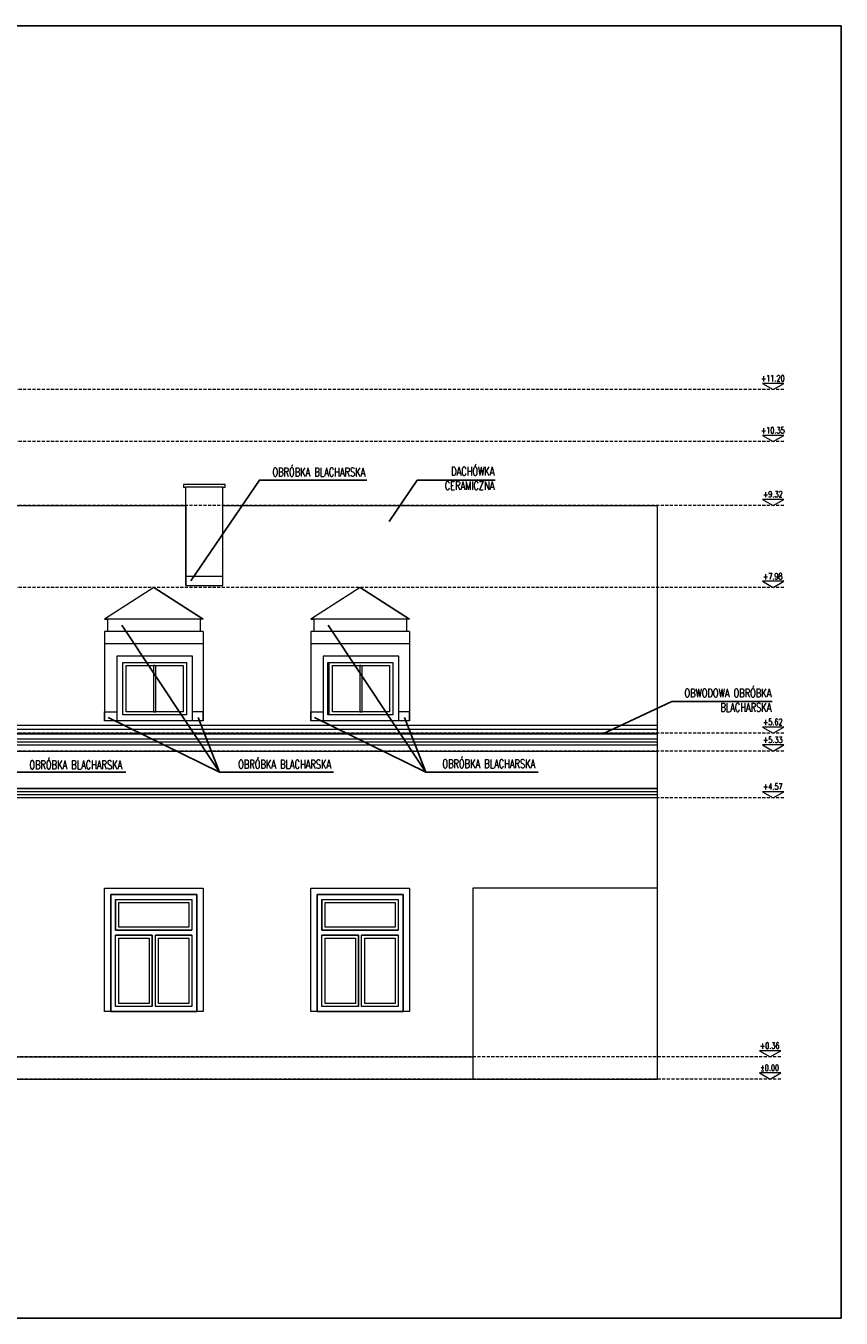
# Model space of a CAD drawing. Header units: millimetres. Extents: x 7740 to 32518, y 10334 to 16936.
# Tile 13 of 16: x 31194 to 32518, y 11204 to 13304. Entities that reach past the tile are written whole.
import ezdxf
from ezdxf.enums import TextEntityAlignment as Align

# ---------------------------------------------------------------- set-up
doc = ezdxf.new("R2010")
doc.units = ezdxf.units.MM
doc.linetypes.add('HIDDEN', pattern=[0.375, 0.25, -0.125])
doc.layers.get('0').update_dxf_attribs({"color": 9})
for name, color, linetype, lineweight in [('!MODUS_OPIS', 9, 'Continuous', 13), ('Opis', 9, 'Continuous', 25), ('Widok', 9, 'Continuous', 15)]:
    doc.layers.add(name, color=color, linetype=linetype, lineweight=lineweight)
doc.styles.add('TXT', font='simplex.shx', dxfattribs={"width": 0.8})

msp = doc.modelspace()

# ---------------------------------------------------------------- linework, layer by layer
at = {"layer": '!MODUS_OPIS', "linetype": 'HIDDEN', "ltscale": 20}
for points in [[(32425.1, 12712.4), (29647.7, 12712.4)], [(32425.1, 12627.9), (29648.5, 12627.9)], [(32425.1, 12524.1), (29647.7, 12524.1)], [(32425.1, 12390.9), (29647.7, 12390.9)], [(32425.1, 12154.1), (29647.7, 12154.1)], [(32425.1, 12125.1), (29647.7, 12125.1)], [(32425.1, 12049.1), (29647.7, 12049.1)], [(32420.1, 11628.1), (29647.7, 11628.1)], [(32420.1, 11592.1), (29647.7, 11592.1)]]:
    msp.add_lwpolyline(points, dxfattribs=at)
at = {"layer": '!MODUS_OPIS'}
for points in [[(32407.8, 12712.4), (32425.1, 12722.4), (32390.5, 12722.4)], [(32407.8, 12627.9), (32425.1, 12637.9), (32390.5, 12637.9)], [(32407.8, 12524.1), (32425.1, 12534.1), (32390.5, 12534.1)], [(32407.8, 12390.9), (32425.1, 12400.9), (32390.5, 12400.9)], [(32407.8, 12154.1), (32425.1, 12164.1), (32390.5, 12164.1)], [(32407.8, 12125.1), (32425.1, 12135.1), (32390.5, 12135.1)], [(32407.8, 12049.1), (32425.1, 12059.1), (32390.5, 12059.1)], [(32402.8, 11628.1), (32420.1, 11638.1), (32385.5, 11638.1)], [(32402.8, 11592.1), (32420.1, 11602.1), (32385.5, 11602.1)]]:
    msp.add_lwpolyline(points, close=True, dxfattribs=at)
msp.add_lwpolyline([(32518.1, 11203.6), (29548.1, 11203.6), (29548.1, 13303.6), (32518.1, 13303.6), (32518.1, 11203.6), (29548.1, 11203.6)])
at = {"layer": 'Opis', "ltscale": 0.7}
for points in [[(31462.4, 12401.7), (31573.5, 12565.3), (31748, 12565.3)], [(31784.3, 12497.9), (31829.9, 12565.4), (31956.5, 12565.4)], [(31508.8, 12090.7), (31350, 12329.7)], [(31843.8, 12090.7), (31685, 12329.7)], [(32131.4, 12153.1), (32243.3, 12205.7), (32406.2, 12205.7)], [(31139.3, 12179.8), (31173.8, 12090.7), (31356.5, 12090.7)], [(31508.8, 12090.7), (31328, 12179.5)], [(31474.3, 12179.8), (31508.8, 12090.7), (31693.6, 12090.7)], [(31843.8, 12090.7), (31663, 12179.5)], [(31809.3, 12179.8), (31843.8, 12090.7), (32026, 12090.7)]]:
    msp.add_lwpolyline(points, dxfattribs=at)
at = {"layer": 'Widok'}
for points in [[(31514.1, 12554.1), (31518.1, 12554.1), (31518.1, 12558.1), (31454.1, 12558.1), (31450.1, 12558.1), (31450.1, 12554.1), (31454.1, 12554.1), (31454.1, 12554.1)], [(31454.1, 12394.1), (31454.1, 12554.1)], [(31454.1, 12524.1), (31454.1, 12394.1), (31514.1, 12394.1), (31514.1, 12554.1), (31454.1, 12554.1)], [(31514.1, 12394.1), (31514.1, 12554.1)], [(30867.6, 12524.1), (31454.1, 12524.1)], [(31514.1, 12524.1), (32220.1, 12524.1)], [(32220.1, 11592.1), (32220.1, 12524.1)], [(31402.3, 12390.9), (31402.3, 12390.9), (31482.3, 12339.6), (31402.3, 12390.9), (31322.3, 12339.6)], [(31454.1, 12394.1), (31454.1, 12409.1), (31514.1, 12409.1)], [(31737.3, 12390.9), (31737.3, 12390.9), (31817.3, 12339.6), (31737.3, 12390.9), (31657.3, 12339.6)], [(31394.6, 12339.6), (31322.3, 12339.6)], [(31322.3, 12339.6), (31326.8, 12339.6), (31326.8, 12319.6)], [(31482.3, 12339.6), (31392.1, 12339.6)], [(31482.3, 12339.6), (31477.3, 12339.6), (31477.3, 12319.6)], [(31729.6, 12339.6), (31657.3, 12339.6)], [(31657.3, 12339.6), (31661.8, 12339.6), (31661.8, 12319.6)], [(31817.3, 12339.6), (31727.1, 12339.6)], [(31817.3, 12339.6), (31812.3, 12339.6), (31812.3, 12319.6)], [(31394.6, 12319.6), (31321.8, 12319.6)], [(31322.1, 12319.6), (31322.1, 12233.8)], [(31482.3, 12319.6), (31392.1, 12319.6)], [(31482.3, 12319.6), (31482.3, 12233.8)], [(31729.6, 12319.6), (31656.8, 12319.6)], [(31657.1, 12319.6), (31657.1, 12233.8)], [(31817.3, 12319.6), (31727.1, 12319.6)], [(31817.3, 12319.6), (31817.3, 12233.8)], [(31394.6, 12299.6), (31321.8, 12299.6)], [(31482.3, 12299.6), (31392.1, 12299.6)], [(31729.6, 12299.6), (31656.8, 12299.6)], [(31817.3, 12299.6), (31727.1, 12299.6)], [(31394.7, 12279.1), (31342, 12279.1), (31342, 12233.8)], [(31352, 12233.8), (31352, 12269.1), (31394.7, 12269.1)], [(31352, 12233.8), (31352, 12269.1), (31455, 12269.1), (31455, 12233.8)], [(31357, 12233.8), (31357, 12264.1), (31450, 12264.1), (31450, 12233.8)], [(31392.1, 12269.1), (31452.4, 12269.1)], [(31465, 12233.8), (31465, 12279.1), (31394.7, 12279.1)], [(31403.5, 12264.1), (31401.5, 12264.1), (31401.5, 12233.8)], [(31405.5, 12233.8), (31405.5, 12264.1)], [(31455, 12269.1), (31455, 12233.8)], [(31729.7, 12279.1), (31677, 12279.1), (31677, 12233.8)], [(31684.4, 12233.8), (31684.4, 12269.1), (31727.1, 12269.1)], [(31687, 12233.8), (31687, 12269.1), (31790, 12269.1), (31790, 12233.8)], [(31692, 12233.8), (31692, 12264.1), (31785, 12264.1), (31785, 12233.8)], [(31800, 12233.8), (31800, 12279.1), (31729.7, 12279.1)], [(31729.7, 12269.1), (31790, 12269.1)], [(31738.5, 12264.1), (31736.5, 12264.1), (31736.5, 12233.8)], [(31740.5, 12233.8), (31740.5, 12264.1)], [(31790, 12269.1), (31790, 12233.8)], [(31322.1, 12233.8), (31322.1, 12174.1)], [(31342, 12233.8), (31342, 12174.1)], [(31352, 12184.1), (31352, 12233.8)], [(31455, 12233.8), (31455, 12184.1), (31352, 12184.1), (31352, 12233.8)], [(31450, 12233.8), (31450, 12189.1), (31357, 12189.1), (31357, 12233.8)], [(31401.5, 12233.8), (31401.5, 12189.1), (31405.5, 12189.1), (31405.5, 12233.8)], [(31455, 12233.8), (31455, 12184.1)], [(31465, 12174.1), (31465, 12233.8)], [(31482.3, 12233.8), (31482.3, 12174.1)], [(31657.1, 12233.8), (31657.1, 12174.1)], [(31677, 12233.8), (31677, 12174.1)], [(31684.4, 12184.1), (31684.4, 12233.8)], [(31790, 12233.8), (31790, 12184.1), (31687, 12184.1), (31687, 12233.8)], [(31785, 12233.8), (31785, 12189.1), (31692, 12189.1), (31692, 12233.8)], [(31736.5, 12233.8), (31736.5, 12189.1), (31740.5, 12189.1), (31740.5, 12233.8)], [(31790, 12233.8), (31790, 12184.1)], [(31800, 12174.1), (31800, 12233.8)], [(31817.3, 12233.8), (31817.3, 12174.1)], [(31322.1, 12174.1), (31322.1, 12189.1), (31342, 12189.1)], [(31455, 12184.1), (31352, 12184.1)], [(31482.3, 12174.1), (31482.3, 12189.1), (31465, 12189.1)], [(31657.1, 12174.1), (31657.1, 12189.1), (31677, 12189.1)], [(31787.4, 12184.1), (31684.4, 12184.1)], [(31817.3, 12174.1), (31817.3, 12189.1), (31800, 12189.1)], [(29898.4, 12167.3), (32220.1, 12167.3)], [(29904.9, 12160.8), (32220.1, 12160.8)], [(31482.3, 12174.1), (31322.1, 12174.1)], [(31817.3, 12174.1), (31657.1, 12174.1)], [(29753.1, 12154.1), (29753.1, 12154.1), (32220.1, 12154.1)], [(29753.1, 12153.1), (29753.1, 12153.1), (32220.1, 12153.1)], [(30821.9, 12145.1), (32220.1, 12145.1)], [(30821.9, 12140.1), (32220.1, 12140.1)], [(30807.1, 12125.1), (32220.1, 12125.1)], [(30816.9, 12135.1), (32220.1, 12135.1)], [(32220.1, 12064.1), (29913.1, 12064.1)], [(29913.1, 12064.1), (32220.1, 12064.1)], [(32220.1, 12059.1), (29913.1, 12059.1)], [(32220.1, 12054.1), (29913.1, 12054.1)], [(32220.1, 12049.1), (29753.1, 12049.1)], [(31332.1, 11702.1), (31472.1, 11702.1), (31472.1, 11892.1), (31332.1, 11892.1)], [(31332.1, 11892.1), (31332.1, 11702.1)], [(31667.1, 11702.1), (31807.1, 11702.1), (31807.1, 11892.1), (31667.1, 11892.1)], [(31667.1, 11892.1), (31667.1, 11702.1)], [(32220.1, 11592.1), (32220.1, 11902.1), (31920.1, 11902.1)], [(31920.1, 11902.1), (31920.1, 11592.1)], [(31340.1, 11834.1), (31340.1, 11884.1), (31464.1, 11884.1), (31464.1, 11834.1)], [(31340.1, 11884.1), (31340.1, 11834.1), (31464.1, 11834.1)], [(31675.1, 11834.1), (31675.1, 11884.1), (31799.1, 11884.1), (31799.1, 11834.1)], [(31675.1, 11884.1), (31675.1, 11834.1), (31799.1, 11834.1)], [(31399.6, 11710.1), (31340.1, 11710.1), (31340.1, 11826.1)], [(31399.6, 11826.1), (31340.1, 11826.1)], [(31399.6, 11710.1), (31399.6, 11826.1)], [(31464.1, 11826.1), (31464.1, 11710.1), (31404.6, 11710.1)], [(31464.1, 11826.1), (31404.6, 11826.1)], [(31404.6, 11710.1), (31404.6, 11826.1)], [(31734.6, 11710.1), (31675.1, 11710.1), (31675.1, 11826.1)], [(31734.6, 11826.1), (31675.1, 11826.1)], [(31734.6, 11710.1), (31734.6, 11826.1)], [(31799.1, 11826.1), (31799.1, 11710.1), (31739.6, 11710.1)], [(31799.1, 11826.1), (31739.6, 11826.1)], [(31739.6, 11710.1), (31739.6, 11826.1)], [(30337.1, 11628.1), (31920.1, 11628.1)], [(29753.1, 11592.1), (32220.1, 11592.1)]]:
    msp.add_lwpolyline(points, dxfattribs=at)
for points in [[(31322.1, 11902.1), (31482.1, 11902.1), (31482.1, 11702.1), (31322.1, 11702.1)], [(31332.1, 11892.1), (31472.1, 11892.1), (31472.1, 11702.1), (31332.1, 11702.1)], [(31657.1, 11902.1), (31817.1, 11902.1), (31817.1, 11702.1), (31657.1, 11702.1)], [(31667.1, 11892.1), (31807.1, 11892.1), (31807.1, 11702.1), (31667.1, 11702.1)], [(31340.1, 11884.1), (31464.1, 11884.1), (31464.1, 11834.1), (31340.1, 11834.1)], [(31345.1, 11879.1), (31459.1, 11879.1), (31459.1, 11839.1), (31345.1, 11839.1)], [(31675.1, 11884.1), (31799.1, 11884.1), (31799.1, 11834.1), (31675.1, 11834.1)], [(31680.1, 11879.1), (31794.1, 11879.1), (31794.1, 11839.1), (31680.1, 11839.1)], [(31340.1, 11826.1), (31399.6, 11826.1), (31399.6, 11710.1), (31340.1, 11710.1)], [(31404.6, 11826.1), (31464.1, 11826.1), (31464.1, 11710.1), (31404.6, 11710.1)], [(31675.1, 11826.1), (31734.6, 11826.1), (31734.6, 11710.1), (31675.1, 11710.1)], [(31739.6, 11826.1), (31799.1, 11826.1), (31799.1, 11710.1), (31739.6, 11710.1)], [(31345.1, 11821.1), (31394.6, 11821.1), (31394.6, 11715.1), (31345.1, 11715.1)], [(31409.6, 11821.1), (31459.1, 11821.1), (31459.1, 11715.1), (31409.6, 11715.1)], [(31680.1, 11821.1), (31729.6, 11821.1), (31729.6, 11715.1), (31680.1, 11715.1)], [(31744.6, 11821.1), (31794.1, 11821.1), (31794.1, 11715.1), (31744.6, 11715.1)]]:
    msp.add_lwpolyline(points, close=True, dxfattribs=at)

# ---------------------------------------------------------------- texts
at = {"layer": '!MODUS_OPIS', "style": 'TXT', "width": 0.7}
for s, p in [('+11.20', (32407.1, 12725.7)), ('+10.35', (32407.1, 12641.2)), ('+9.32', (32407.1, 12537.4)), ('+7.98', (32407.1, 12404.1)), ('+5.62', (32407.1, 12167.4)), ('+5.33', (32407.1, 12138.4)), ('+4.57', (32407.1, 12062.4)), ('+0.36', (32402.1, 11641.4)), ('%%P0.00', (32402.1, 11605.4))]:
    msp.add_text(s, height=10, dxfattribs=at).set_placement(p, align=Align.CENTER)
at = {"layer": 'Opis', "ltscale": 0.7, "char_height": 14, "attachment_point": 3, "style": 'TXT'}
for s, insert in [('{\\W0.7;OBRÓBKA BLACHARSKA}', (31745.5, 12585.5)), ('{\\W0.7;DACHÓWKA\\PCERAMICZNA}', (31955.1, 12586.7)), ('{\\W0.7;OBWODOWA OBRÓBKA \\PBLACHARSKA}', (32404.8, 12226.4)), ('{\\W0.7;OBRÓBKA BLACHARSKA}', (31350.8, 12109.7)), ('{\\W0.7;OBRÓBKA BLACHARSKA}', (31689.9, 12110.6)), ('{\\W0.7;OBRÓBKA BLACHARSKA}', (32021.4, 12111.5))]:
    msp.add_mtext_dynamic_manual_height_columns(s, width=202.848, gutter_width=12.5, heights=[0], dxfattribs=dict(at, insert=insert))

doc.saveas('drawing.dxf')
